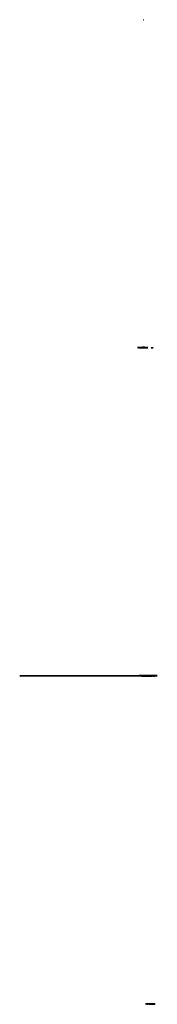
# Model space of a CAD drawing. Header units: millimetres. Extents: x 10707 to 13207, y -5975 to 11938.
import ezdxf

# ---------------------------------------------------------------- set-up
doc = ezdxf.new("R2010")
doc.units = ezdxf.units.MM

msp = doc.modelspace()

# ---------------------------------------------------------------- linework, layer by layer
at = {"extrusion": (0, 1, 0)}
for points, elevation in [([(-12954, -1014, 1), (-12964, -1014), (-12964, -1034, 1), (-12954, -1034)], 11938), ([(-12954, -1094, 1), (-12964, -1094), (-12964, -1114, 1), (-12954, -1114)], 11938), ([(-12955, -1179, 1), (-12965, -1179), (-12965, -1199, 1), (-12955, -1199)], 11938), ([(-12955, -1259, 1), (-12965, -1259), (-12965, -1279, 1), (-12955, -1279)], 11938), ([(-12859, -2091, -1.637133), (-12862, -2087, -0.610824)], 5975), ([(-12919, -1111, -0.344549), (-12908, -1097), (-12863, -1086), (-12863, -1106), (-12869, -1106), (-12869, -1121), (-12863, -1121), (-12863, -1177), (-12869, -1177), (-12869, -1192), (-12863, -1192), (-12863, -1212), (-12869, -1212, -0.414214), (-12879, -1222), (-12909, -1222, -0.414214), (-12919, -1212)], 5969), ([(-12920, -1250, -0.344549), (-12909, -1235), (-12864, -1224), (-12864, -1244), (-12870, -1244), (-12870, -1259), (-12864, -1259), (-12864, -1316), (-12870, -1316), (-12870, -1331), (-12864, -1331), (-12864, -1351), (-12870, -1351, -0.414214), (-12880, -1361), (-12910, -1361, -0.414214), (-12920, -1351)], 5969), ([(-12870, -2081, -1.991986), (-12870, -2073, -0.502012)], 5975), ([(-12871, -2104, -1.635502), (-12874, -2103, -0.611433)], 5975), ([(-12980, -1897), (-12980, -1906), (-12987, -1906), (-12987, -1921), (-12980, -1921), (-12980, -1951), (-13009, -1951), (-13009, -1945), (-13023, -1945), (-13023, -1951), (-13038, -1951, 0.277953), (-13030, -1972), (-12977, -2014, 0.167747), (-12945, -2025), (-12915, -2025, 0.413989), (-12895, -2005), (-12895, -1952, -0.413989), (-12879, -1937), (-12876, -1937), (-12876, -1897), (-12896, -1897), (-12896, -1891), (-12915, -1891), (-12915, -1897), (-12941, -1897), (-12941, -1891), (-12960, -1891), (-12960, -1897)], 5975), ([(-12880, -2201, -1.991986), (-12880, -2193, -0.502012)], 5975), ([(-12889, -1190, -1), (-12889, -1204), (-12899, -1204, -1), (-12899, -1190)], 5969), ([(-12890, -1329, -1), (-12890, -1343), (-12900, -1343, -1), (-12900, -1329)], 5969), ([(-13020, -2206, -0.405694), (-13010, -2196), (-12986, -2195, -0.467286), (-12981, -2200), (-12959, -2200), (-12958, -2206), (-12948, -2205), (-12949, -2199), (-12939, -2199), (-12938, -2205), (-12928, -2205), (-12929, -2199), (-12919, -2199, -0.414214), (-12914, -2194), (-12908, -2194, -0.414125), (-12898, -2204), (-12898, -2295, -0.405694), (-12908, -2305), (-12913, -2305, -0.422764), (-12919, -2300), (-12919, -2299), (-12928, -2299), (-12929, -2294), (-12939, -2294), (-12938, -2300), (-12948, -2300), (-12949, -2294), (-12959, -2295), (-12958, -2301), (-12981, -2302, -0.465038), (-12985, -2307), (-13009, -2307, -0.443616), (-13020, -2297)], 5975), ([(-12914, -2200, -1.41409), (-12912, -2209, -0.707169)], 5975), ([(-12914, -2285, -1.41409), (-12912, -2294, -0.707169)], 5975), ([(-12959, -1906, 0.375736), (-12972, -1921), (-12972, -1962, 0.414214), (-12957, -1977), (-12925, -1977, 0.414214), (-12910, -1962), (-12910, -1921, 0.414214), (-12925, -1906)], 5969), ([(-13019, -2062, -0.32909), (-13008, -2048), (-12951, -2030, -0.401401), (-12932, -2039), (-12917, -2106), (-12917, -2147), (-12913, -2147), (-12913, -2162), (-12917, -2162), (-12917, -2187), (-12921, -2187), (-12921, -2191), (-12936, -2191), (-12936, -2187), (-12971, -2187), (-12971, -2191), (-12986, -2191), (-12986, -2187), (-13007, -2187, -0.235949), (-13012, -2183), (-13017, -2174, -0.124684), (-13019, -2164)], 5975), ([(-12943, -1914, -1.294967), (-12947, -1947, -0.77222)], 5969), ([(-13026, -1091), (-13019, -1091), (-13019, -1102), (-13026, -1102), (-13026, -1111, 0.460117), (-13013, -1124), (-12934, -1124, 0.414214), (-12924, -1114), (-12924, -975, 0.504289), (-12937, -965), (-12938, -966), (-12938, -968), (-12952, -973), (-12953, -970), (-12991, -982), (-12990, -984), (-13004, -989), (-13005, -986), (-13014, -989, 0.092123), (-13019, -991), (-13019, -1006), (-13026, -1006), (-13026, -1021), (-13019, -1021), (-13019, -1076), (-13026, -1076)], 5975), ([(-13026, -1257), (-13020, -1257), (-13020, -1268), (-13026, -1268), (-13026, -1277, 0.460117), (-13013, -1290), (-12935, -1290, 0.414214), (-12925, -1280), (-12925, -1140, 0.504289), (-12938, -1131), (-12939, -1131), (-12938, -1134), (-12952, -1139), (-12953, -1136), (-12991, -1147), (-12991, -1150), (-13005, -1155), (-13006, -1152), (-13015, -1155, 0.092123), (-13020, -1157), (-13020, -1172), (-13026, -1172), (-13026, -1187), (-13020, -1187), (-13020, -1242), (-13026, -1242)], 5975), ([(-12945, -1924, -1.650826), (-12943, -1938, -0.605757)], 5969), ([(-12947, -1994, -1.512319), (-12942, -2008, -0.661236)], 5975), ([(-12934, -1014, 1), (-12944, -1014), (-12944, -1034, 1), (-12934, -1034)], 5969), ([(-12934, -1094, 1), (-12944, -1094), (-12944, -1114, 1), (-12934, -1114)], 5969), ([(-12935, -1179, 1), (-12945, -1179), (-12945, -1199, 1), (-12935, -1199)], 5969), ([(-12935, -1259, 1), (-12945, -1259), (-12945, -1279, 1), (-12935, -1279)], 5969), ([(-12972, -2237, 0.383034), (-12969, -2240), (-12967, -2240, -0.438808), (-12964, -2243), (-12961, -2283, 0.363407), (-12958, -2285), (-12950, -2285, 0.421266), (-12946, -2283), (-12944, -2243, -0.395114), (-12941, -2240), (-12940, -2240, 0.470113), (-12936, -2237), (-12936, -2228, 0.459756), (-12940, -2225), (-12969, -2225, 0.421977), (-12972, -2228)], 5981), ([(-12986, -1046, 0.414214), (-12996, -1056), (-12996, -1071, 0.414214), (-12986, -1081), (-12949, -1081, 0.414214), (-12939, -1071), (-12939, -1056, 0.414214), (-12949, -1046)], 5969), ([(-12986, -1212, 0.414214), (-12996, -1222), (-12996, -1237, 0.414214), (-12986, -1247), (-12950, -1247, 0.414214), (-12940, -1237), (-12940, -1222, 0.414214), (-12950, -1212)], 5969), ([(-12967, -2054, 1), (-12967, -2064), (-12947, -2064, 1), (-12947, -2054)], 5969), ([(-12967, -2069, 1), (-12967, -2079), (-12947, -2079, 1), (-12947, -2069)], 5969), ([(-12967, -2134, 1), (-12967, -2144), (-12947, -2144, 1), (-12947, -2134)], 5969), ([(-12967, -2149, 1), (-12967, -2159), (-12947, -2159, 1), (-12947, -2149)], 5969), ([(-13021, -964), (-13021, -961), (-13011, -963), (-13012, -966), (-13002, -967), (-13001, -964), (-12980, -955, -1.340184), (-12978, -970, 0.223025), (-13002, -977, -0.223025), (-13014, -981), (-13019, -980, -0.414214), (-13031, -963)], 5969), ([(-12971, -1014, 1), (-12981, -1014), (-12981, -1034, 1), (-12971, -1034)], 5969), ([(-12971, -1094, 1), (-12981, -1094), (-12981, -1114, 1), (-12971, -1114)], 5969), ([(-12971, -1180, 1), (-12981, -1180), (-12981, -1200, 1), (-12971, -1200)], 5969), ([(-12971, -1260, 1), (-12981, -1260), (-12981, -1280, 1), (-12971, -1280)], 5969), ([(-12978, -959, -1.282203), (-12976, -965, -0.779908)], 5969), ([(-13003, -2054, 1), (-13003, -2064), (-12983, -2064, 1), (-12983, -2054)], 5969), ([(-13003, -2069, 1), (-13003, -2079), (-12983, -2079, 1), (-12983, -2069)], 5969), ([(-13003, -2134, 1), (-13003, -2144), (-12983, -2144, 1), (-12983, -2134)], 5969), ([(-13003, -2149, 1), (-13003, -2159), (-12983, -2159, 1), (-12983, -2149)], 5969), ([(-12991, -1014, 1), (-13001, -1014), (-13001, -1034, 1), (-12991, -1034)], 5969), ([(-12991, -1179, 1), (-13001, -1179), (-13001, -1199, 1), (-12991, -1199)], 5969), ([(-13003, -2203, -1.41409), (-13001, -2212, -0.707169)], 5975), ([(-13003, -2288, -1.41409), (-13001, -2297, -0.707169)], 5975), ([(-13101, -1242, -3.184231), (-13103, -1243, -0.314048)], 5969), ([(-13115, -1250, -1.388273), (-13116, -1259, -0.72032)], 5969), ([(-13126, -1239, -1.026184), (-13125, -1245, -0.974484)], 5969), ([(-12983, -1759, -0.32909), (-12972, -1744), (-12914, -1727, -0.401401), (-12896, -1736), (-12880, -1803), (-12880, -1844), (-12876, -1844), (-12876, -1859), (-12880, -1859), (-12880, -1884), (-12884, -1884), (-12884, -1888), (-12899, -1888), (-12899, -1884), (-12934, -1884), (-12934, -1888), (-12949, -1888), (-12949, -1884), (-12970, -1884, -0.235949), (-12975, -1880), (-12980, -1871, -0.124684), (-12983, -1861)], 6), ([(-13012, -1604), (-13012, -1613), (-13018, -1613), (-13018, -1628), (-13012, -1628), (-13012, -1658), (-13040, -1658), (-13040, -1652), (-13054, -1652), (-13054, -1658), (-13070, -1658, 0.277953), (-13062, -1679), (-13009, -1721, 0.167747), (-12977, -1732), (-12947, -1732, 0.413989), (-12926, -1712), (-12926, -1659, -0.413989), (-12911, -1644), (-12907, -1644), (-12907, -1604), (-12928, -1604), (-12928, -1598), (-12947, -1598), (-12947, -1604), (-12972, -1604), (-12972, -1598), (-12991, -1598), (-12991, -1604)], 6), ([(-12979, -1701, -1.512319), (-12973, -1715, -0.661236)], 6), ([(-13168, -1693, -0.49921), (-13155, -1681), (-13114, -1691), (-12996, -1734, -0.249368), (-12991, -1738), (-12991, -1745), (-12995, -1745), (-12995, -1753), (-12991, -1753), (-12991, -1768), (-12995, -1768), (-12995, -1788), (-13009, -1788), (-13009, -1792), (-13024, -1792), (-13024, -1788), (-13069, -1788), (-13069, -1792), (-13084, -1792), (-13084, -1788), (-13104, -1788), (-13104, -1824), (-13153, -1824, -0.414214), (-13168, -1809)], 6), ([(-13065, -1994, -0.256801), (-13057, -2006), (-13051, -2054, -0.414214), (-13064, -2070), (-13095, -2074, 0.414214), (-13108, -2091), (-13124, -2155, -0.311458), (-13136, -2166), (-13186, -2172, -0.45277), (-13203, -2157), (-13203, -2021, -0.225912), (-13197, -2009), (-13161, -1980, -0.138945), (-13153, -1976), (-13119, -1972, -0.142285), (-13110, -1973)], 6), ([(-13040, -839, -0.405694), (-13031, -829), (-13006, -829, -0.467286), (-13002, -834), (-12979, -833), (-12979, -839), (-12969, -839), (-12969, -833), (-12959, -832), (-12959, -838), (-12949, -838), (-12949, -832), (-12939, -832, -0.414214), (-12934, -827), (-12929, -827, -0.414125), (-12918, -837), (-12918, -928, -0.405694), (-12928, -938), (-12934, -938, -0.422764), (-12939, -933), (-12939, -932), (-12949, -932), (-12949, -927), (-12959, -927), (-12959, -933), (-12969, -933), (-12969, -928), (-12979, -928), (-12979, -934), (-13002, -935, -0.465038), (-13006, -940), (-13029, -940, -0.443616), (-13040, -930)], -6), ([(-12934, -833, -1.41409), (-12932, -842, -0.707169)], -6), ([(-12934, -918, -1.41409), (-12932, -927, -0.707169)], -6), ([(-13023, -836, -1.41409), (-13021, -845, -0.707169)], -6), ([(-13023, -921, -1.41409), (-13021, -930, -0.707169)], -6), ([(-13050, -2096, -1.257957), (-13038, -2087, -0.79494)], -6), ([(-13061, -2140, -1.257957), (-13049, -2130, -0.79494)], -6), ([(-13083, -2204, 0.414214), (-13078, -2208), (-13057, -2205, 0.414214), (-13053, -2200), (-13057, -2166, 0.414214), (-13063, -2162), (-13083, -2165, 0.414214), (-13088, -2170)], -6), ([(-13091, -2106, -1.257957), (-13078, -2097, -0.79494)], -6), ([(-13105, -2158, -1.257957), (-13092, -2148, -0.79494)], -6), ([(-13140, -2191, -1.257957), (-13128, -2182, -0.79494)], -6), ([(-12992, -1927, -0.49921), (-13006, -1940), (-13046, -1929), (-13165, -1887, -0.249368), (-13169, -1882), (-13169, -1876), (-13165, -1876), (-13165, -1867), (-13169, -1867), (-13169, -1852), (-13165, -1852), (-13165, -1832), (-13151, -1832), (-13151, -1828), (-13136, -1828), (-13136, -1832), (-13091, -1832), (-13091, -1828), (-13076, -1828), (-13076, -1832), (-13056, -1832), (-13056, -1796), (-13007, -1796, -0.414214), (-12992, -1811)], -5969), ([(-13031, -1912, -1), (-13031, -1900), (-13021, -1900, -1), (-13021, -1912)], -5975), ([(-13031, -1872, -1), (-13031, -1860), (-13021, -1860, -1), (-13021, -1872)], -5975), ([(-13031, -1832, -1), (-13031, -1820), (-13021, -1820, -1), (-13021, -1832)], -5975), ([(-13071, -1891, -0.519378), (-13085, -1900), (-13150, -1877, -0.316328), (-13156, -1868), (-13156, -1851, -0.414214), (-13146, -1841), (-13081, -1841, -0.414214), (-13071, -1851)], -5975)]:
    msp.add_lwpolyline(points, format="xyb", close=True, dxfattribs=dict(at, elevation=elevation))
for points, elevation in [([(-12880, -2055, -0.262006), (-12878, -2057, 0), (-12878, -2058, 0.359843), (-12875, -2060, -0.184473), (-12863, -2063, -0.172359), (-12859, -2069), (-12857, -2076, 0.201292), (-12853, -2082, -0.262006), (-12851, -2084, 0.102161), (-12845, -2095, -0.730586), (-12846, -2096, 0.11324), (-12854, -2094, -0.090644), (-12863, -2199, -0.367247), (-12873, -2207), (-12884, -2207, -0.885537), (-12885, -2187, 0.285738), (-12878, -2180, 0.178518), (-12885, -2091, 1.15642), (-12887, -2086, -0.24421), (-12889, -2070, 0.172545), (-12888, -2064, -0.114224), (-12892, -2050, -0.730586), (-12891, -2049, 0.102161), (-12880, -2055, -0.767507)], 5975), ([(-12993, -2089), (-12957, -2089, -0.414214), (-12947, -2099), (-12947, -2114, -0.414214), (-12957, -2124), (-12993, -2124, -0.414214), (-13003, -2114), (-13003, -2099, -0.414214), (-12993, -2089)], 5969), ([(-13130, -1248, -1.232282), (-13119, -1239, -0.209637), (-13106, -1240, -1.195229), (-13098, -1249, -0.193704), (-13098, -1262, 0.222467), (-13098, -1279, -0.748602), (-13099, -1280, 0.272456), (-13129, -1280, -0.748602), (-13130, -1279, 0.222467), (-13130, -1262, -0.209637), (-13130, -1248, -0.649608)], 5969)]:
    msp.add_lwpolyline(points, format="xyb", dxfattribs=dict(at, elevation=elevation))
for points, elevation in [([(-12909, -866), (-12915, -866), (-12915, -876), (-12909, -876), (-12909, -937), (-12915, -937), (-12915, -947), (-12909, -947), (-12909, -952), (-12861, -952), (-12861, -932), (-12855, -932), (-12855, -917), (-12861, -917), (-12861, -861), (-12855, -861), (-12855, -846), (-12861, -846), (-12861, -827), (-12909, -827)], 5975), ([(-12914, -996), (-12920, -996), (-12920, -1006), (-12914, -1006), (-12914, -1067), (-12920, -1067), (-12920, -1077), (-12914, -1077), (-12914, -1082), (-12866, -1082), (-12866, -1062), (-12860, -1062), (-12860, -1047), (-12866, -1047), (-12866, -991), (-12860, -991), (-12860, -976), (-12866, -976), (-12866, -957), (-12914, -957)], 5975), ([(-12867, -1729), (-12876, -1730), (-12877, -1725), (-12887, -1727), (-12886, -1732), (-12890, -1733), (-12868, -1784), (-12867, -1784), (-12867, -1774), (-12863, -1774), (-12863, -1764), (-12867, -1764), (-12867, -1754), (-12863, -1754), (-12863, -1744), (-12867, -1744)], 5975), ([(-12893, -2261), (-12893, -2211), (-12863, -2211)], 5969), ([(-12900, -846), (-12885, -846), (-12885, -853), (-12900, -853)], 5975), ([(-12918, -1714), (-12918, -1664), (-12888, -1664)], 5969), ([(-12904, -1116), (-12889, -1112), (-12889, -1118), (-12904, -1122)], 5969), ([(-12905, -976), (-12890, -976), (-12890, -983), (-12905, -983)], 5975), ([(-12905, -1254), (-12890, -1251), (-12890, -1257), (-12905, -1261)], 5969), ([(-13012, -1400), (-13010, -1409), (-13016, -1410), (-13014, -1420), (-13008, -1419), (-13007, -1423), (-12956, -1401), (-12956, -1400), (-12966, -1400), (-12966, -1396), (-12976, -1396), (-12976, -1400), (-12986, -1400), (-12986, -1396), (-12996, -1396), (-12996, -1400)], 5969), ([(-12981, -2276), (-12974, -2276), (-12974, -2291), (-12981, -2291)], 5975), ([(-12981, -2206), (-12974, -2206), (-12974, -2221), (-12981, -2221)], 5975), ([(-13034, -1552), (-13032, -1560), (-13038, -1561), (-13036, -1571), (-13030, -1570), (-13029, -1574), (-12978, -1552), (-12978, -1552), (-12988, -1552), (-12988, -1548), (-12998, -1548), (-12998, -1552), (-13008, -1552), (-13008, -1548), (-13018, -1548), (-13018, -1552)], 5969), ([(-13009, -1000), (-12999, -1000), (-12999, -1006), (-13009, -1006)], 5969), ([(-13010, -1166), (-13000, -1166), (-13000, -1172), (-13010, -1172)], 5969), ([(-13043, -1317), (-12955, -1295), (-12934, -1295), (-12934, -1310), (-12930, -1310), (-12930, -1325), (-12934, -1325), (-12934, -1412), (-12930, -1412), (-12930, -1427), (-12934, -1427), (-12934, -1442), (-13043, -1442), (-13043, -1437), (-13037, -1437), (-13037, -1427), (-13043, -1427), (-13043, -1417), (-13037, -1417), (-13037, -1402), (-13043, -1402), (-13043, -1366), (-13037, -1366), (-13037, -1356), (-13043, -1356)], 6), ([(-13065, -1469), (-12977, -1447), (-12956, -1447), (-12956, -1462), (-12952, -1462), (-12952, -1477), (-12956, -1477), (-12956, -1564), (-12952, -1564), (-12952, -1579), (-12956, -1579), (-12956, -1594), (-13065, -1594), (-13065, -1589), (-13059, -1589), (-13059, -1579), (-13065, -1579), (-13065, -1569), (-13059, -1569), (-13059, -1554), (-13065, -1554), (-13065, -1518), (-13059, -1518), (-13059, -1508), (-13065, -1508)], 6), ([(-13002, -910), (-12995, -910), (-12995, -925), (-13002, -925)], -6), ([(-13002, -840), (-12995, -840), (-12995, -855), (-13002, -855)], -6), ([(-13054, -2221), (-13055, -2216), (-13040, -2214), (-13040, -2220)], -6), ([(-13091, -2261), (-13093, -2246), (-13087, -2246), (-13085, -2261)], -6), ([(-13156, -2235), (-13156, -2229), (-13142, -2227), (-13141, -2233)], -6), ([(-13056, -1916), (-13062, -1916), (-13062, -1901), (-13065, -1901), (-13065, -1886), (-13059, -1886), (-13059, -1901), (-13056, -1901)], -5975), ([(-13056, -1866), (-13062, -1866), (-13062, -1851), (-13065, -1851), (-13065, -1836), (-13059, -1836), (-13059, -1851), (-13056, -1851)], -5975)]:
    msp.add_lwpolyline(points, close=True, dxfattribs=dict(at, elevation=elevation))
at = {"color": 6, "extrusion": (0, 1, 0)}
msp.add_lwpolyline([(-13207, -823), (-10707, -823), (-10707, -2313), (-13207, -2313)], close=True, dxfattribs=at)
at = {"extrusion": (0, 1, 0)}
for points in [[(-12917, -2054), (-12917, -2043), (-12927, -2043, -0.469222), (-12917, -2030), (-12907, -2030, 0.413974), (-12857, -1978), (-12857, -1895, -0.414214), (-12842, -1880), (-12833, -1880), (-12833, -1921), (-12827, -1921), (-12827, -1946), (-12833, -1946), (-12833, -2007), (-12827, -2007), (-12827, -2027), (-12833, -2027), (-12833, -2043), (-12847, -2043), (-12847, -2054), (-12867, -2054), (-12867, -2043), (-12897, -2043), (-12897, -2054)], [(-12943, -1509), (-12943, -1501, -0.284633), (-12938, -1503), (-12926, -1522, 0.222069), (-12915, -1529, -0.467178), (-12889, -1567, 0.222069), (-12887, -1580), (-12878, -1593), (-12903, -1593), (-12903, -1597), (-12918, -1597), (-12918, -1593), (-12943, -1593), (-12943, -1574), (-12947, -1574), (-12947, -1559), (-12943, -1559), (-12943, -1524), (-12947, -1524), (-12947, -1509)], [(-12886, -1530), (-12886, -1538, -0.284633), (-12891, -1536), (-12904, -1517, 0.222069), (-12915, -1510, -0.467178), (-12940, -1472, 0.222069), (-12942, -1459), (-12951, -1446), (-12926, -1446), (-12926, -1442), (-12911, -1442), (-12911, -1446), (-12886, -1446), (-12886, -1465), (-12882, -1465), (-12882, -1480), (-12886, -1480), (-12886, -1515), (-12882, -1515), (-12882, -1530)], [(-12905, -1488, -1.746631), (-12908, -1471, -0.572531)], [(-12930, -1751, 1), (-12930, -1761), (-12910, -1761, 1), (-12910, -1751)], [(-12930, -1766, 1), (-12930, -1776), (-12910, -1776, 1), (-12910, -1766)], [(-12930, -1831, 1), (-12930, -1841), (-12910, -1841, 1), (-12910, -1831)], [(-12930, -1846, 1), (-12930, -1856), (-12910, -1856, 1), (-12910, -1846)], [(-12924, -1551, -1.746631), (-12922, -1568, -0.572531)], [(-12990, -1613, 0.375736), (-13003, -1628), (-13003, -1669, 0.414214), (-12988, -1684), (-12956, -1684, 0.414214), (-12941, -1669), (-12941, -1628, 0.414214), (-12956, -1613)], [(-12967, -1751, 1), (-12967, -1761), (-12947, -1761, 1), (-12947, -1751)], [(-12967, -1766, 1), (-12967, -1776), (-12947, -1776, 1), (-12947, -1766)], [(-12967, -1831, 1), (-12967, -1841), (-12947, -1841, 1), (-12947, -1831)], [(-12967, -1846, 1), (-12967, -1856), (-12947, -1856, 1), (-12947, -1846)], [(-13025, -1348, 0.344549), (-13028, -1353), (-13028, -1356, 0.414214), (-13023, -1361), (-12953, -1361, 0.414214), (-12943, -1351), (-12943, -1341, 0.487488), (-12956, -1331)], [(-13018, -1392, 0.414214), (-13028, -1402), (-13028, -1417, 0.414214), (-13018, -1427), (-12953, -1427, 0.414214), (-12943, -1417), (-12943, -1402, 0.414214), (-12953, -1392)], [(-12993, -1673, -0.446895), (-12951, -1673), (-12965, -1650, 0.567494), (-12979, -1650)], [(-12992, -1645, -0.446895), (-12951, -1645), (-12965, -1622, 0.567494), (-12979, -1622)], [(-12992, -871, 0.383034), (-12989, -874), (-12988, -874, -0.438808), (-12984, -876), (-12982, -916, 0.363407), (-12979, -919), (-12970, -919, 0.421266), (-12967, -916), (-12964, -876, -0.395114), (-12961, -874), (-12960, -874, 0.470113), (-12956, -871), (-12956, -862, 0.459756), (-12960, -859), (-12989, -859, 0.421977), (-12992, -862)], [(-13046, -1500, 0.344549), (-13050, -1505), (-13050, -1508, 0.414214), (-13045, -1513), (-12975, -1513, 0.414214), (-12965, -1503), (-12965, -1493, 0.487488), (-12977, -1483)], [(-13040, -1544, 0.414214), (-13050, -1554), (-13050, -1569, 0.414214), (-13040, -1579), (-12975, -1579, 0.414214), (-12965, -1569), (-12965, -1554, 0.414214), (-12975, -1544)], [(-12972, -1623, -1.653213), (-12974, -1628, -0.604883)], [(-12973, -1651, -1.653213), (-12974, -1656, -0.604883)], [(-12999, -1101), (-12999, -1114, 1), (-12989, -1114), (-12989, -1094, 1), (-12999, -1094), (-12999, -1095), (-13009, -1095), (-13009, -1101)], [(-13000, -1267), (-13000, -1279, 1), (-12990, -1279), (-12990, -1259, 1), (-13000, -1259), (-13000, -1261), (-13010, -1261), (-13010, -1267)], [(-13089, -1729, -0.519378), (-13076, -1720), (-13011, -1743, -0.316328), (-13004, -1753), (-13004, -1769, -0.414214), (-13014, -1779), (-13079, -1779, -0.414214), (-13089, -1769)], [(-13162, -2250, -0.256801), (-13170, -2238), (-13176, -2190, -0.414214), (-13163, -2174), (-13132, -2170, 0.414214), (-13119, -2153), (-13104, -2089, -0.311458), (-13091, -2078), (-13041, -2072, -0.45277), (-13025, -2087), (-13025, -2223, -0.225912), (-13030, -2235), (-13066, -2264, -0.138945), (-13074, -2268), (-13109, -2272, -0.142285), (-13117, -2271)], [(-13029, -2006, -1.991986), (-13036, -2002, -0.502012)], [(-13202, -2217), (-13191, -2217), (-13191, -2207, -0.469222), (-13178, -2217), (-13178, -2227, 0.413974), (-13127, -2277), (-13044, -2277, -0.414214), (-13029, -2292), (-13029, -2301), (-13070, -2301), (-13070, -2307), (-13094, -2307), (-13094, -2301), (-13156, -2301), (-13156, -2307), (-13175, -2307), (-13175, -2301), (-13191, -2301), (-13191, -2287), (-13202, -2287), (-13202, -2267), (-13191, -2267), (-13191, -2237), (-13202, -2237)], [(-13066, -1736, -1.294967), (-13069, -1769, -0.77222)], [(-13049, -974, 1), (-13065, -974), (-13065, -1004, 1), (-13049, -1004)], [(-13049, -1258, -1), (-13065, -1258), (-13065, -1228, -1), (-13049, -1228)], [(-13053, -1025, 1), (-13069, -1025), (-13069, -1055, 1), (-13053, -1055)], [(-13053, -1208, -1), (-13069, -1208), (-13069, -1178, -1), (-13053, -1178)], [(-13068, -1747, -1.650826), (-13066, -1761, -0.605757)], [(-13132, -1863), (-13132, -1860), (-13122, -1860), (-13122, -1863), (-13112, -1863), (-13112, -1860), (-13092, -1848, -1.340184), (-13088, -1862, 0.223025), (-13111, -1873, -0.223025), (-13122, -1878), (-13127, -1878, -0.414214), (-13142, -1863)], [(-13087, -2053, -1.257957), (-13100, -2062, -0.79494)], [(-13090, -1852, -1.282203), (-13087, -1857, -0.779908)], [(-13088, -841, 1), (-13100, -841), (-13100, -851, 1), (-13088, -851)], [(-13088, -1391, -1), (-13100, -1391), (-13100, -1381, -1), (-13088, -1381)], [(-13089, -900, 0.414214), (-13109, -880), (-13123, -880, 0.414214), (-13143, -900), (-13143, -984, 0.414214), (-13123, -1004), (-13109, -1004, 0.414214), (-13089, -984)], [(-13089, -1045, 0.414214), (-13109, -1025), (-13123, -1025, 0.414214), (-13143, -1045), (-13143, -1086, 0.414214), (-13123, -1106), (-13109, -1106, 0.406684), (-13089, -1087)], [(-13089, -1332, -0.414214), (-13109, -1352), (-13123, -1352, -0.414214), (-13143, -1332), (-13143, -1248, -0.414214), (-13123, -1228), (-13109, -1228, -0.414214), (-13089, -1248)], [(-13089, -1188, -0.414214), (-13109, -1208), (-13123, -1208, -0.414214), (-13143, -1188), (-13143, -1146, -0.414214), (-13123, -1126), (-13109, -1126, -0.406684), (-13089, -1146)], [(-13129, -948), (-13099, -931, 0.57735), (-13099, -905), (-13129, -888)], [(-13134, -1344), (-13104, -1327, 0.57735), (-13104, -1301), (-13134, -1284)], [(-13115, -918, -1.271049), (-13100, -921, -0.786752)], [(-13102, -1151, -3.184231), (-13104, -1153, -0.314048)], [(-13102, -960, -3.184231), (-13104, -961, -0.314048)], [(-13104, -1048, -3.184231), (-13106, -1049, -0.314048)], [(-13120, -1314, -1.271049), (-13105, -1318, -0.786752)], [(-13136, -1598, 0.414214), (-13126, -1608), (-13116, -1608, 0.414214), (-13106, -1598), (-13106, -1488, 0.414214), (-13116, -1478), (-13126, -1478, 0.414214), (-13136, -1488)], [(-13109, -1951, -1.635502), (-13112, -1953, -0.611433)], [(-13116, -1160, -1.388273), (-13117, -1169, -0.72032)], [(-13116, -968, -1.388273), (-13118, -978, -0.72032)], [(-13118, -1056, -1.388273), (-13119, -1065, -0.72032)], [(-13127, -1626, -1.600107), (-13115, -1629, -0.624958)], [(-13127, -1464, -1.600107), (-13115, -1467, -0.624958)], [(-13114, -1934, -1.637133), (-13120, -1935, -0.610824)], [(-13123, -2086, -1.257957), (-13135, -2096, -0.79494)], [(-13127, -1149, -1.026184), (-13126, -1155, -0.974484)], [(-13129, -1708, -1), (-13129, -1720), (-13139, -1720, -1), (-13139, -1708)], [(-13129, -1748, -1), (-13129, -1760), (-13139, -1760, -1), (-13139, -1748)], [(-13129, -1788, -1), (-13129, -1800), (-13139, -1800, -1), (-13139, -1788)], [(-13127, -958, -1.026184), (-13127, -964, -0.974484)], [(-13128, -1045, -1.026184), (-13128, -1051, -0.974484)], [(-13129, -1939, -1.991986), (-13136, -1935, -0.502012)], [(-13128, -841, 1), (-13140, -841), (-13140, -851, 1), (-13128, -851)], [(-13128, -1391, -1), (-13140, -1391), (-13140, -1381, -1), (-13128, -1381)], [(-13137, -2138, -1.257957), (-13149, -2147, -0.79494)], [(-13144, -2040, 0.414214), (-13150, -2036), (-13170, -2039, 0.414214), (-13174, -2044), (-13170, -2078, 0.414214), (-13165, -2082), (-13144, -2079, 0.414214), (-13140, -2074)], [(-13158, -895, 0.968262), (-13189, -895), (-13189, -931, 0.968262), (-13158, -931)], [(-13158, -1337, -0.968262), (-13189, -1337), (-13189, -1301, -0.968262), (-13158, -1301)], [(-13166, -2104, -1.257957), (-13178, -2114, -0.79494)], [(-13163, -974, 1), (-13179, -974), (-13179, -1004, 1), (-13163, -1004)], [(-13163, -1025, 1), (-13179, -1025), (-13179, -1055, 1), (-13163, -1055)], [(-13163, -1258, -1), (-13179, -1258), (-13179, -1228, -1), (-13163, -1228)], [(-13163, -1208, -1), (-13179, -1208), (-13179, -1178, -1), (-13163, -1178)], [(-13168, -841, 1), (-13180, -841), (-13180, -851, 1), (-13168, -851)], [(-13168, -1391, -1), (-13180, -1391), (-13180, -1381, -1), (-13168, -1381)], [(-13177, -2148, -1.257957), (-13189, -2157, -0.79494)], [(-13204, -1992), (-13189, -1992, 0.414214), (-13174, -1977), (-13174, -1427, 0.414214), (-13189, -1412), (-13204, -1412), (-13204, -1462), (-13198, -1462), (-13198, -1512), (-13204, -1512), (-13204, -1612), (-13198, -1612), (-13198, -1662), (-13204, -1662), (-13204, -1742), (-13198, -1742), (-13198, -1792), (-13204, -1792), (-13204, -1892), (-13198, -1892), (-13198, -1942), (-13204, -1942)]]:
    msp.add_lwpolyline(points, format="xyb", close=True, dxfattribs=at)
for points in [[(-12860, -2257), (-12860, -2307), (-12890, -2307)], [(-12878, -1607), (-12878, -1657), (-12908, -1657)], [(-12878, -1669), (-12878, -1719), (-12908, -1719)], [(-12882, -1384), (-12882, -1434), (-12912, -1434)], [(-12963, -1371), (-12948, -1371), (-12948, -1377), (-12963, -1377)], [(-12974, -1320), (-12954, -1315), (-12954, -1321), (-12974, -1326)], [(-12985, -1523), (-12970, -1523), (-12970, -1529), (-12985, -1529)], [(-12996, -1471), (-12976, -1467), (-12976, -1473), (-12996, -1478)], [(-12990, -2034), (-12992, -2025), (-12986, -2024), (-12988, -2014), (-12994, -2016), (-12995, -2012), (-13046, -2033), (-13046, -2034), (-13036, -2034), (-13036, -2038), (-13026, -2038), (-13026, -2034), (-13016, -2034), (-13016, -2038), (-13006, -2038), (-13006, -2034)], [(-13017, -1330), (-12997, -1325), (-12997, -1331), (-13017, -1336)], [(-13023, -1377), (-13008, -1377), (-13008, -1371), (-13023, -1371)], [(-13039, -1482), (-13019, -1477), (-13019, -1483), (-13039, -1488)], [(-13045, -1529), (-13030, -1529), (-13030, -1523), (-13045, -1523)], [(-13071, -826), (-13031, -985), (-13031, -1015), (-13037, -1015), (-13037, -1035), (-13031, -1035), (-13031, -1066), (-13037, -1066), (-13037, -1086), (-13031, -1086), (-13031, -1146), (-13037, -1146), (-13037, -1166), (-13031, -1166), (-13031, -1198), (-13037, -1198), (-13037, -1218), (-13031, -1218), (-13031, -1247), (-13035, -1263), (-13041, -1263), (-13046, -1283), (-13040, -1283), (-13055, -1341), (-13061, -1341), (-13067, -1366), (-13061, -1366), (-13071, -1406), (-13198, -1406), (-13198, -1356), (-13204, -1356), (-13204, -1306), (-13198, -1306), (-13198, -1206), (-13204, -1206), (-13204, -1156), (-13198, -1156), (-13198, -1076), (-13204, -1076), (-13204, -1026), (-13198, -1026), (-13198, -926), (-13204, -926), (-13204, -876), (-13198, -876), (-13198, -826)], [(-13040, -1331), (-13034, -1331), (-13034, -1346), (-13040, -1346)], [(-13062, -1483), (-13056, -1483), (-13056, -1498), (-13062, -1498)], [(-13170, -1674), (-13170, -1412), (-13160, -1412), (-13160, -1423), (-13140, -1423), (-13140, -1412), (-13110, -1412), (-13110, -1423), (-13090, -1423), (-13090, -1412), (-13076, -1412), (-13076, -1442), (-13070, -1442), (-13070, -1462), (-13076, -1462), (-13076, -1493), (-13070, -1493), (-13070, -1513), (-13076, -1513), (-13076, -1573), (-13070, -1573), (-13070, -1593), (-13076, -1593), (-13076, -1625), (-13070, -1625), (-13070, -1645), (-13076, -1645), (-13076, -1674), (-13090, -1674), (-13090, -1664), (-13110, -1664), (-13110, -1674), (-13140, -1674), (-13140, -1664), (-13160, -1664), (-13160, -1674)], [(-13072, -2009), (-13071, -2015), (-13086, -2017), (-13086, -2011)], [(-13104, -1704), (-13098, -1704), (-13098, -1719), (-13095, -1719), (-13095, -1734), (-13101, -1734), (-13101, -1719), (-13104, -1719)], [(-13104, -1754), (-13098, -1754), (-13098, -1769), (-13095, -1769), (-13095, -1784), (-13101, -1784), (-13101, -1769), (-13104, -1769)], [(-13137, -1983), (-13135, -1998), (-13141, -1998), (-13142, -1983)], [(-13173, -2023), (-13172, -2028), (-13187, -2030), (-13188, -2024)]]:
    msp.add_lwpolyline(points, close=True, dxfattribs=at)
for points in [[(-12957, -1786), (-12920, -1786, -0.414214), (-12910, -1796), (-12910, -1811, -0.414214), (-12920, -1821), (-12957, -1821, -0.414214), (-12967, -1811), (-12967, -1796, -0.414214), (-12957, -1786)], [(-13157, -1935, -0.262006), (-13154, -1934, 0), (-13153, -1935, 0.359843), (-13149, -1933, -0.184473), (-13141, -1924, -0.172359), (-13134, -1924), (-13127, -1925, 0.201292), (-13119, -1924, -0.262006), (-13116, -1924, 0.102161), (-13105, -1924, -0.730586), (-13104, -1926, 0.11324), (-13109, -1931, -0.090644), (-13022, -1990, -0.367247), (-13020, -2003), (-13025, -2011, -0.885537), (-13043, -2003, 0.285738), (-13046, -1993, 0.178518), (-13127, -1957, 1.15642), (-13133, -1957, -0.24421), (-13147, -1950, 0.172545), (-13153, -1947, -0.114224), (-13166, -1944, -0.730586), (-13166, -1942, 0.102161), (-13157, -1935, -0.767507)], [(-13131, -1158, -1.232282), (-13120, -1148, -0.209637), (-13107, -1150, -1.195229), (-13099, -1159, -0.193704), (-13099, -1171, 0.222467), (-13099, -1188, -0.748602), (-13100, -1189, 0.272456), (-13130, -1189, -0.748602), (-13131, -1188, 0.222467), (-13131, -1171, -0.209637), (-13131, -1158, -0.649608)], [(-13131, -966, -1.232282), (-13121, -957, -0.209637), (-13107, -958, -1.195229), (-13099, -967, -0.193704), (-13100, -980, 0.222467), (-13099, -997, -0.748602), (-13101, -998, 0.272456), (-13130, -998, -0.748602), (-13131, -997, 0.222467), (-13131, -980, -0.209637), (-13131, -966, -0.649608)], [(-13132, -1054, -1.232282), (-13122, -1045, -0.209637), (-13109, -1046, -1.195229), (-13101, -1055, -0.193704), (-13101, -1068, 0.222467), (-13101, -1085, -0.748602), (-13102, -1086, 0.272456), (-13132, -1086, -0.748602), (-13133, -1085, 0.222467), (-13132, -1068, -0.209637), (-13132, -1054, -0.649608)]]:
    msp.add_lwpolyline(points, format="xyb", dxfattribs=at)

doc.saveas('drawing.dxf')
